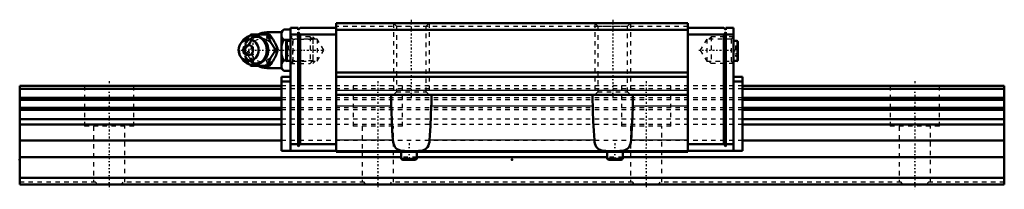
# Model space of a CAD drawing. Header units: millimetres. Extents: x -20 to 200, y -1 to 37.
import ezdxf

# ---------------------------------------------------------------- set-up
doc = ezdxf.new("R2010")
doc.units = ezdxf.units.MM
doc.linetypes.add('Center', pattern=[1.5, 0.45, -0.5, 0.05, -0.5])
doc.linetypes.add('Dashed', pattern=[2, 1, -1])
for name, color, linetype, lineweight in [('2d ConnectionPoints', 7, 'Continuous', 50), ('AM_0', 7, 'Continuous', 50), ('AM_4', 3, 'Continuous', 25), ('AM_5', 3, 'Continuous', 25), ('AM_7', 7, 'Center', 25), ('AM_9', 6, 'Dashed', 25)]:
    doc.layers.add(name, color=color, linetype=linetype, lineweight=lineweight)

# ---------------------------------------------------------------- blocks, each defined once
blk = doc.blocks.new('1_5z87eav1itpm4mlbefysrr0yc________0_in_HSR25M1LA1SS220LG200BM6F5850001_0')
at = {"layer": 'AM_0'}
for p, q in [((31.42, 33.19), (31.65, 33.5)), ((31.65, 33.5), (35.83, 33.5)), ((38.5, 34), (35.2, 34)), ((39, 34.62), (38.5, 34.12)), ((38.5, 34.12), (38.5, 25.88)), ((39, 34.62), (40.5, 34.62)), ((29.7, 31.96), (29.34, 31.44)), ((39, 32.31), (40.5, 32.31)), ((37.27, 30), (37.71, 30)), ((29.34, 28.56), (29.7, 28.04)), ((31.65, 26.5), (31.43, 26.8)), ((31.65, 26.5), (35.83, 26.5)), ((39, 27.69), (39.58, 27.69)), ((35.2, 26), (38.5, 26)), ((38.5, 25.88), (39, 25.38)), ((39, 25.38), (40.5, 25.38))]:
    blk.add_line(p, q, dxfattribs=at)
for points in [[(35.4, 33.5), (35.58, 32.95), (35.68, 32.67), (35.8, 32.38), (35.98, 31.98), (36.21, 31.55), (36.45, 31.15), (36.72, 30.75), (37, 30.37), (37.27, 30)], [(37.71, 30), (37.58, 30.36), (37.45, 30.73), (37.28, 31.13), (37.09, 31.53), (36.94, 31.81), (36.78, 32.09), (36.61, 32.38), (36.43, 32.66), (36.13, 33.09), (35.83, 33.5)], [(39, 34.62), (38.71, 34.3), (38.5, 33.96)], [(38.5, 32.97), (38.56, 32.86), (38.75, 32.58), (39, 32.31)], [(39, 32.31), (38.71, 31.67), (38.5, 30.99)], [(37.27, 30), (36.87, 29.45), (36.67, 29.17), (36.47, 28.88), (36.22, 28.48), (36, 28.05), (35.81, 27.65), (35.65, 27.25), (35.52, 26.87), (35.4, 26.5)], [(35.83, 26.5), (36.1, 26.86), (36.35, 27.23), (36.61, 27.63), (36.85, 28.03), (37, 28.31), (37.15, 28.59), (37.28, 28.88), (37.4, 29.16), (37.56, 29.59), (37.71, 30)], [(38.5, 29.01), (38.56, 28.8), (38.75, 28.24), (39, 27.69)], [(39, 27.69), (38.71, 27.37), (38.5, 27.03)], [(38.5, 26.04), (38.56, 25.94), (38.75, 25.65), (39, 25.38)]]:
    blk.add_lwpolyline(points, dxfattribs=at)
for centre, radius, start, end in [((32.16, 30), 3.3, 270, 90), ((35.2, 30), 4, 90, 118.7147), ((35.2, 30), 4, 241.2746, 270)]:
    blk.add_arc(centre, radius, start, end, dxfattribs=at)
blk.add_ellipse((32.16, 30), major_axis=(0, 3.3), ratio=0.927184, start_param=2.207257, end_param=7.217521, dxfattribs=at)
for major_axis in [(0, 2.42), (0, -1.12)]:
    blk.add_ellipse((31.15, 30), major_axis=major_axis, ratio=0.927184, dxfattribs=at)
at = {"layer": 'AM_4'}
for p, q in [((35.2, 34), (35.2, 33.51)), ((35.2, 26.49), (35.2, 26))]:
    blk.add_line(p, q, dxfattribs=at)
blk.add_ellipse((32.97, 30), major_axis=(0, 2.97), ratio=0.927184, start_param=3.499913, end_param=5.924864, dxfattribs=at)
at = {"layer": 'AM_5', "linetype": 'Dashed'}
for p, q in [((41.04, 27), (41.04, 33)), ((45.5, 32.39), (41.04, 32.39)), ((45.5, 27.61), (41.04, 27.61))]:
    blk.add_line(p, q, dxfattribs=at)
at = {"layer": 'AM_7'}
for p, q in [((32.16, 26.54), (32.16, 33.47)), ((35.2, 25.8), (35.2, 34.2)), ((28.69, 30), (48.29, 30))]:
    blk.add_line(p, q, dxfattribs=at)
at = {"layer": 'AM_9'}
for p, q in [((35.2, 33.51), (35.2, 26.49)), ((44.89, 33), (40.5, 33)), ((45.5, 32.39), (44.89, 33)), ((44.89, 33), (44.89, 27)), ((45.5, 32.39), (45.5, 27.61)), ((29.78, 30), (30.21, 30)), ((35.45, 30.02), (35.45, 29.97)), ((39.58, 27.69), (40.5, 27.69)), ((40.5, 27), (44.89, 27)), ((44.89, 27), (45.5, 27.61))]:
    blk.add_line(p, q, dxfattribs=at)
for points in [[(32.08, 33.5), (31.96, 33.14), (31.82, 32.77), (31.66, 32.37), (31.46, 31.97), (31.32, 31.69), (31.16, 31.41), (30.99, 31.12), (30.81, 30.84), (30.51, 30.41), (30.21, 30)], [(30.45, 31.7), (30.59, 31.95), (30.84, 32.35), (31.1, 32.75), (31.38, 33.13), (31.42, 33.19)], [(29.78, 30), (29.9, 30.36), (30.03, 30.74), (30.09, 30.91)], [(34.19, 27.53), (34.07, 27.46), (33.85, 27.34), (33.62, 27.25), (33.38, 27.18), (33.14, 27.14), (32.89, 27.12), (32.64, 27.12), (32.39, 27.16), (32.15, 27.21), (31.91, 27.3), (31.69, 27.41), (31.47, 27.54), (31.26, 27.69), (31.07, 27.87), (30.9, 28.06), (30.74, 28.27), (30.6, 28.49), (30.48, 28.73), (30.38, 28.98), (30.31, 29.24), (30.25, 29.5), (30.22, 29.77), (30.22, 30.05), (30.23, 30.32), (30.27, 30.58), (30.33, 30.85), (30.41, 31.1), (30.52, 31.35), (30.64, 31.58), (30.79, 31.8), (30.95, 32), (31.13, 32.19), (31.32, 32.35), (31.53, 32.5), (31.74, 32.62), (31.97, 32.72), (32.21, 32.8), (32.45, 32.85), (32.7, 32.88), (32.94, 32.88), (33.19, 32.86), (33.44, 32.81), (33.67, 32.73), (33.91, 32.63), (34.13, 32.51), (34.14, 32.5)], [(34.14, 32.5), (34.34, 32.36), (34.53, 32.19), (34.71, 32), (34.77, 31.94)], [(36.33, 31.36), (36, 31.69), (35.6, 32), (35.2, 32.25)], [(30.1, 29.07), (30.03, 29.25), (29.9, 29.63), (29.78, 30)], [(30.21, 30), (30.47, 29.64), (30.73, 29.27), (30.99, 28.87), (31.23, 28.47), (31.38, 28.19), (31.53, 27.91), (31.66, 27.62), (31.78, 27.34), (31.94, 26.91), (32.08, 26.5)], [(35.2, 27.75), (35.66, 28.04), (36.04, 28.35), (36.35, 28.66)], [(36.35, 28.66), (36.61, 29), (36.78, 29.32)], [(36.78, 29.32), (36.89, 29.66), (36.92, 30.01), (36.88, 30.36), (36.77, 30.71), (36.76, 30.71)], [(31.43, 26.8), (31.38, 26.86), (31.11, 27.24), (30.85, 27.62), (30.6, 28.03), (30.46, 28.27)], [(34.79, 28.09), (34.66, 27.94), (34.48, 27.76), (34.28, 27.6), (34.19, 27.53)]]:
    blk.add_lwpolyline(points, dxfattribs=at)
blk.add_arc((35.2, 30), 4, 118.7147, 241.2746, dxfattribs=at)
for centre, major_axis, start_param, end_param in [((32.97, 30), (0, 2.97), 5.924864, 7.170241), ((32.16, 30), (0, 3.3), 0.934336, 2.207257), ((34.05, 30), (0, -2.57), 2.639469, 6.785309), ((32.97, 30), (0, 2.97), 2.293115, 3.499913)]:
    blk.add_ellipse(centre, major_axis=major_axis, ratio=0.927184, start_param=start_param, end_param=end_param, dxfattribs=at)
for centre, major_axis in [((34.18, 30), (0, -3.44)), ((32.7, 30), (0, -2.97))]:
    blk.add_ellipse(centre, major_axis=major_axis, ratio=0.927184, dxfattribs=at)
blk = doc.blocks.new('2_HSR25M1LASSB_M6F1_Slider_0_in_HSR25M1LA1SS220LG200BM6F5850001_0')
at = {"layer": 'AM_0'}
for p, q in [((50.7, 36), (50.7, 7.3)), ((129.3, 36), (50.7, 36)), ((129.3, 36), (129.3, 7.3)), ((42.2, 35), (40.5, 35)), ((40.5, 35), (40.5, 7.5)), ((42.2, 33.5), (40.5, 33.5)), ((42.2, 34.5), (42.7, 35)), ((42.2, 35), (42.2, 34.5)), ((42.2, 34), (42.2, 8.5)), ((42.7, 33.5), (42.2, 34)), ((50.7, 35), (42.7, 35)), ((50.7, 33.5), (42.7, 33.5)), ((42.7, 33.5), (42.7, 9)), ((129.3, 34.5), (50.7, 34.5)), ((129.3, 35), (137.3, 35)), ((129.3, 33.5), (137.3, 33.5)), ((137.8, 34.5), (137.3, 35)), ((137.3, 33.5), (137.8, 34)), ((137.3, 33.5), (137.3, 9)), ((137.8, 35), (139.5, 35)), ((137.8, 35), (137.8, 34.5)), ((137.8, 34), (137.8, 8.5)), ((137.8, 33.5), (139.5, 33.5)), ((139.5, 7.5), (139.5, 35)), ((39.55, 31.83), (39.55, 27.8)), ((40.5, 32.07), (39.79, 32.07)), ((140.21, 32.07), (139.5, 32.07)), ((140.45, 31.83), (140.45, 27.8)), ((39.79, 27.57), (40.5, 27.57)), ((139.5, 27.57), (140.21, 27.57)), ((129.3, 25), (50.7, 25)), ((38.5, 24), (38.5, 7.5)), ((38.5, 24), (40.5, 24)), ((38.5, 23), (40.5, 23)), ((129.3, 24), (50.7, 24)), ((141.5, 24), (139.5, 24)), ((141.5, 23), (139.5, 23)), ((141.5, 24), (141.5, 7.5)), ((129.3, 20), (50.7, 20)), ((63, 20), (63, 18.79)), ((72, 18.79), (72, 20)), ((108, 20), (108, 18.79)), ((117, 18.79), (117, 20)), ((63, 18.79), (63.03, 17.51)), ((108, 18.79), (108.03, 17.51)), ((42.2, 9), (40.5, 9)), ((42.2, 8.5), (42.7, 9)), ((50.7, 9), (42.7, 9)), ((129.3, 9), (137.3, 9)), ((137.8, 8.5), (137.3, 9)), ((137.8, 9), (139.5, 9)), ((38.5, 7.5), (50.7, 7.5)), ((129.3, 7.4), (50.7, 7.4)), ((129.3, 7.3), (50.7, 7.3)), ((65.24, 7.3), (65.24, 5.85)), ((68.76, 5.85), (68.76, 7.3)), ((111.24, 7.3), (111.24, 5.85)), ((114.76, 5.85), (114.76, 7.3)), ((141.5, 7.5), (129.3, 7.5)), ((65.59, 5.5), (68.41, 5.5)), ((111.59, 5.5), (114.41, 5.5))]:
    blk.add_line(p, q, dxfattribs=at)
for points in [[(71.97, 17.51), (71.98, 17.99), (72, 18.46), (72, 18.79)], [(116.97, 17.51), (116.98, 17.99), (117, 18.46), (117, 18.79)], [(63.41, 9.89), (63.26, 11.98), (63.14, 14.15), (63.06, 16.36), (63.03, 17.51)], [(71.97, 17.51), (71.9, 15.28), (71.8, 13.09), (71.67, 10.96), (71.59, 9.89)], [(108.41, 9.89), (108.26, 11.98), (108.14, 14.15), (108.06, 16.36), (108.03, 17.51)], [(116.97, 17.51), (116.9, 15.28), (116.8, 13.09), (116.67, 10.96), (116.59, 9.89)], [(71.59, 9.89), (71.54, 9.45), (71.45, 9.04), (71.32, 8.67), (71.15, 8.35), (70.93, 8.09), (70.66, 7.88), (70.34, 7.71), (69.98, 7.6), (69.6, 7.52), (69.2, 7.47), (68.79, 7.44), (68.13, 7.42), (67.46, 7.42), (66.96, 7.42), (66.47, 7.43), (65.99, 7.46), (65.54, 7.5), (65.1, 7.58), (64.71, 7.69), (64.36, 7.86), (64.07, 8.09), (63.83, 8.39), (63.64, 8.75), (63.52, 9.13), (63.44, 9.54), (63.41, 9.89)], [(116.59, 9.89), (116.54, 9.45), (116.45, 9.04), (116.32, 8.67), (116.15, 8.35), (115.93, 8.09), (115.66, 7.88), (115.34, 7.71), (114.98, 7.6), (114.6, 7.52), (114.2, 7.47), (113.79, 7.44), (113.13, 7.42), (112.46, 7.42), (111.96, 7.42), (111.47, 7.43), (110.99, 7.46), (110.54, 7.5), (110.1, 7.58), (109.71, 7.69), (109.36, 7.86), (109.07, 8.09), (108.83, 8.39), (108.64, 8.75), (108.52, 9.13), (108.44, 9.54), (108.41, 9.89)]]:
    blk.add_lwpolyline(points, dxfattribs=at)
for centre, radius, start, end in [((39.79, 31.83), 0.237, 90, 180), ((140.21, 31.83), 0.237, 360, 90), ((39.79, 27.8), 0.237, 180, 270), ((140.21, 27.8), 0.237, 270, 0), ((65.59, 5.85), 0.352, 180, 270), ((68.41, 5.85), 0.352, 270, 0), ((111.59, 5.85), 0.352, 180, 270), ((114.41, 5.85), 0.352, 270, 360)]:
    blk.add_arc(centre, radius, start, end, dxfattribs=at)
at = {"layer": 'AM_4'}
for p, q in [((39.79, 32.07), (39.79, 27.57)), ((140.21, 32.07), (140.21, 27.57)), ((129.3, 21), (50.7, 21)), ((63.03, 17.51), (50.7, 17.51)), ((108.03, 17.51), (71.97, 17.51)), ((129.3, 17.51), (116.97, 17.51)), ((63.41, 9.89), (50.7, 9.89)), ((108.41, 9.89), (71.59, 9.89)), ((129.3, 9.89), (116.59, 9.89)), ((65.24, 5.85), (68.76, 5.85)), ((111.24, 5.85), (114.76, 5.85))]:
    blk.add_line(p, q, dxfattribs=at)
at = {"layer": 'AM_5', "linetype": 'Dashed'}
for p, q in [((63.5, 36), (63.5, 20)), ((71.5, 36), (71.5, 20)), ((108.5, 36), (108.5, 20)), ((116.5, 36), (116.5, 20)), ((46, 32.46), (45.5, 33)), ((45.5, 33), (45.5, 27)), ((134, 32.46), (134.5, 33)), ((139.5, 33), (134.5, 33)), ((134.5, 33), (134.5, 27)), ((46, 27.54), (45.5, 27)), ((134, 27.54), (134.5, 27)), ((139.5, 27), (134.5, 27))]:
    blk.add_line(p, q, dxfattribs=at)
at = {"layer": 'AM_7'}
for p, q in [((67.5, 36.8), (67.5, 19.2)), ((112.5, 36.8), (112.5, 19.2)), ((39.5, 29.82), (40.55, 29.82)), ((131.71, 30), (139.87, 30)), ((139.45, 29.82), (140.5, 29.82)), ((67, 9.19), (67, 5.32)), ((113, 9.19), (113, 5.32))]:
    blk.add_line(p, q, dxfattribs=at)
at = {"layer": 'AM_9'}
for p, q in [((129.3, 35.3), (50.7, 35.3)), ((63.5, 36), (64.18, 35.32)), ((64.18, 35.32), (64.18, 20.68)), ((64.18, 35.32), (70.82, 35.32)), ((70.82, 35.32), (71.5, 36)), ((70.82, 20.68), (70.82, 35.32)), ((108.5, 36), (109.18, 35.32)), ((109.18, 35.32), (109.18, 20.68)), ((109.18, 35.32), (115.82, 35.32)), ((115.82, 35.32), (116.5, 36)), ((115.82, 20.68), (115.82, 35.32)), ((40.02, 30.97), (39.55, 30.97)), ((40.02, 30.97), (40.02, 28.66)), ((41.04, 32.46), (40.5, 33)), ((46.5, 32.46), (41.04, 32.46)), ((41.04, 32.46), (41.04, 27.54)), ((47.92, 30), (46.5, 32.46)), ((46.5, 32.46), (46.5, 27.54)), ((133.5, 32.46), (132.08, 30)), ((138.96, 32.46), (133.5, 32.46)), ((133.5, 32.46), (133.5, 27.54)), ((139.5, 33), (138.96, 32.46)), ((138.96, 32.46), (138.96, 27.54)), ((139.97, 30.97), (140.45, 30.97)), ((139.97, 30.97), (139.97, 28.66)), ((40.02, 30.39), (39.55, 30.39)), ((40.02, 29.24), (39.55, 29.24)), ((40.02, 28.66), (39.55, 28.66)), ((46.5, 27.54), (47.92, 30)), ((132.08, 30), (133.5, 27.54)), ((139.97, 30.39), (140.45, 30.39)), ((139.97, 29.24), (140.45, 29.24)), ((139.97, 28.66), (140.45, 28.66)), ((40.5, 27), (41.04, 27.54)), ((41.04, 27.54), (46.5, 27.54)), ((133.5, 27.54), (138.96, 27.54)), ((138.96, 27.54), (139.5, 27)), ((141.5, 22), (38.5, 22)), ((141.5, 21.38), (38.5, 21.38)), ((64.18, 20.68), (63.5, 20)), ((64.18, 20.68), (70.82, 20.68)), ((71.5, 20), (70.82, 20.68)), ((109.18, 20.68), (108.5, 20)), ((109.18, 20.68), (115.82, 20.68)), ((116.5, 20), (115.82, 20.68)), ((141.5, 19.33), (38.5, 19.33)), ((141.5, 18.91), (38.5, 18.91)), ((141.5, 17.08), (38.5, 17.08)), ((141.5, 16.67), (38.5, 16.67)), ((141.5, 14.61), (38.5, 14.61)), ((141.5, 13.38), (38.5, 13.38)), ((141.5, 9.8), (38.5, 9.8)), ((65.24, 7.4), (65.24, 7.3)), ((68.76, 7.4), (68.76, 7.36)), ((68.76, 7.3), (68.76, 7.36)), ((111.24, 7.4), (111.24, 7.3)), ((114.76, 7.4), (114.76, 7.3))]:
    blk.add_line(p, q, dxfattribs=at)
for points in [[(65.24, 7.3), (65.24, 7.31), (65.24, 7.32), (65.24, 7.35), (65.24, 7.36)], [(68.76, 7.36), (68.76, 7.34), (68.76, 7.32), (68.76, 7.3), (68.76, 7.3)], [(111.24, 7.3), (111.24, 7.3), (111.24, 7.31), (111.24, 7.33), (111.24, 7.36), (111.24, 7.36)], [(114.76, 7.36), (114.76, 7.35), (114.76, 7.32), (114.76, 7.31), (114.76, 7.3)]]:
    blk.add_lwpolyline(points, dxfattribs=at)
blk = doc.blocks.new('3_HSR25M1LA122020_Rail_0_in_HSR25M1LA1SS220LG200BM6F5850001_0')
at = {"layer": 'AM_0'}
for p, q in [((38.5, 22), (-20, 22)), ((-20, 22), (-20, 0)), ((200, 22), (141.5, 22)), ((200, 22), (200, 0)), ((38.5, 21.38), (-20, 21.38)), ((200, 21.38), (141.5, 21.38)), ((38.5, 19.33), (-20, 19.33)), ((38.5, 18.91), (-20, 18.91)), ((200, 19.33), (141.5, 19.33)), ((200, 18.91), (141.5, 18.91)), ((38.5, 17.08), (-20, 17.08)), ((38.5, 16.67), (-20, 16.67)), ((200, 17.08), (141.5, 17.08)), ((200, 16.67), (141.5, 16.67)), ((38.5, 14.61), (-20, 14.61)), ((38.5, 13.38), (-20, 13.38)), ((200, 14.61), (141.5, 14.61)), ((200, 13.38), (141.5, 13.38)), ((38.5, 9.8), (-20, 9.8)), ((200, 9.8), (141.5, 9.8)), ((65.24, 6.1), (-20, 6.1)), ((111.24, 6.1), (68.76, 6.1)), ((200, 6.1), (114.76, 6.1)), ((200, 1.5), (-20, 1.5)), ((200, 0), (-20, 0))]:
    blk.add_line(p, q, dxfattribs=at)
at = {"layer": 'AM_7'}
for p, q in [((0, 23.1), (0, -1.1)), ((60, 23.1), (60, -1.1)), ((120, 23.1), (120, -1.1)), ((180, 23.1), (180, -1.1))]:
    blk.add_line(p, q, dxfattribs=at)
at = {"layer": 'AM_9'}
for p, q in [((-5.5, 22), (-5.5, 13)), ((5.5, 13), (5.5, 22)), ((141.5, 22), (38.5, 22)), ((54.5, 22), (54.5, 13)), ((65.5, 13), (65.5, 22)), ((114.5, 22), (114.5, 13)), ((125.5, 13), (125.5, 22)), ((174.5, 22), (174.5, 13)), ((185.5, 13), (185.5, 22)), ((141.5, 21.38), (38.5, 21.38)), ((141.5, 19.33), (38.5, 19.33)), ((141.5, 18.91), (38.5, 18.91)), ((141.5, 17.08), (38.5, 17.08)), ((141.5, 16.67), (38.5, 16.67)), ((141.5, 14.61), (38.5, 14.61)), ((141.5, 13.38), (38.5, 13.38)), ((5.5, 13), (-5.5, 13)), ((-3.5, 13), (-3.5, 0.5)), ((3.5, 0.5), (3.5, 13)), ((65.5, 13), (54.5, 13)), ((56.5, 13), (56.5, 0.5)), ((63.5, 0.5), (63.5, 13)), ((125.5, 13), (114.5, 13)), ((116.5, 13), (116.5, 0.5)), ((123.5, 0.5), (123.5, 13)), ((185.5, 13), (174.5, 13)), ((176.5, 13), (176.5, 0.5)), ((183.5, 0.5), (183.5, 13)), ((141.5, 9.8), (38.5, 9.8)), ((68.76, 6.1), (65.24, 6.1)), ((114.76, 6.1), (111.24, 6.1)), ((-3.03, 0.5), (-20, 0.5)), ((56.97, 0.5), (3.03, 0.5)), ((116.97, 0.5), (63.03, 0.5)), ((176.97, 0.5), (123.03, 0.5)), ((200, 0.5), (183.03, 0.5))]:
    blk.add_line(p, q, dxfattribs=at)
for points in [[(-2.68, 0), (-2.87, 0.24), (-3.03, 0.5), (-3.03, 0.5)], [(3.03, 0.5), (2.87, 0.24), (2.68, 0), (2.68, 0)], [(57.32, 0), (57.13, 0.24), (56.97, 0.5), (56.97, 0.5)], [(63.03, 0.5), (62.87, 0.24), (62.68, 0), (62.68, 0)], [(117.32, 0), (117.13, 0.24), (116.97, 0.5), (116.97, 0.5)], [(123.03, 0.5), (122.87, 0.24), (122.68, 0), (122.68, 0)], [(177.32, 0), (177.13, 0.24), (176.97, 0.5), (176.97, 0.5)], [(183.03, 0.5), (182.87, 0.24), (182.68, 0), (182.68, 0)]]:
    blk.add_lwpolyline(points, dxfattribs=at)

msp = doc.modelspace()

# ---------------------------------------------------------------- linework, layer by layer
at = {"layer": '2d ConnectionPoints'}
for p in [(40.5, 30), (139.5, 30), (-20, 5.5), (90, 5.5), (0, 0), (0, 0)]:
    msp.add_point(p, dxfattribs=at)

# ---------------------------------------------------------------- block references
for name in ['2_HSR25M1LASSB_M6F1_Slider_0_in_HSR25M1LA1SS220LG200BM6F5850001_0', '1_5z87eav1itpm4mlbefysrr0yc________0_in_HSR25M1LA1SS220LG200BM6F5850001_0', '3_HSR25M1LA122020_Rail_0_in_HSR25M1LA1SS220LG200BM6F5850001_0']:
    msp.add_blockref(name, (0, 0))

doc.saveas('drawing.dxf')
